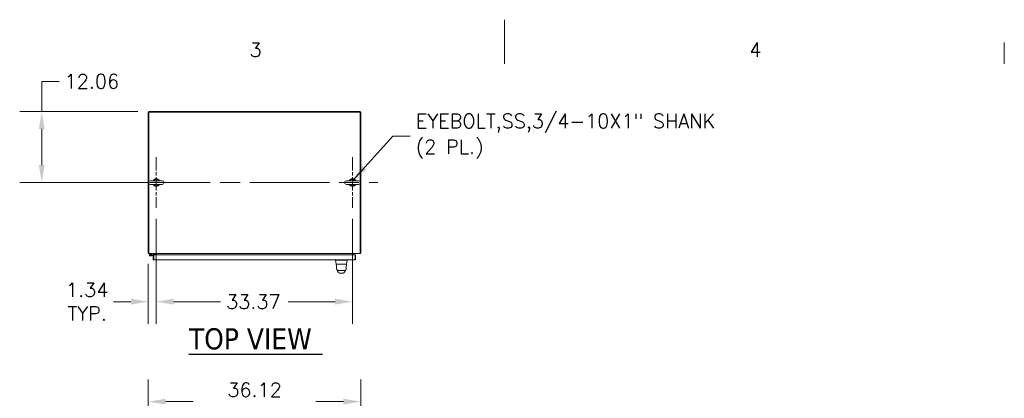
# Model space of a CAD drawing. Header units: inches. Extents: x 4 to 506, y 11 to 319.
# Tile 29 of 47: x 173 to 340, y 255 to 319. Entities that reach past the tile are written whole.
import ezdxf

# ---------------------------------------------------------------- set-up
doc = ezdxf.new("R2010")
doc.units = ezdxf.units.IN
doc.header["$LTSCALE"] = 30
doc.header["$MEASUREMENT"] = 0
doc.linetypes.add('CHAIN', pattern=[0.7087, 0.4724, -0.0591, 0.1181, -0.0591])
doc.layers.get('0').update_dxf_attribs({"lineweight": 0})
for name, color, linetype, lineweight in [('Border (ANSI)', 7, 'Continuous', 5), ('Center Mark (ANSI)', 7, 'Continuous', 5), ('Centerline (ANSI)', 7, 'Continuous', 5), ('Dimension (ANSI)', 7, 'Continuous', 5), ('Symbol (ANSI)', 7, 'Continuous', 5), ('Visible (ANSI)', 7, 'Continuous', 5)]:
    doc.layers.add(name, color=color, linetype=linetype, lineweight=lineweight)
doc.styles.add('Note Text (ANSI)', font='RomanS.shx')
doc.styles.add('ROMANS', font='romans.shx')
doc.styles.add('Text Style168', font='tahoma.ttf')
doc.dimstyles.new('Default (ANSI)', dxfattribs={"dimscale": 30, "dimtxt": 0.08, "dimasz": 0.098425, "dimexe": 0.125, "dimexo": 0.0625, "dimgap": 0.031496, "dimtad": 0, "dimtih": 1, "dimtoh": 1, "dimrnd": 1e-08, "dimzin": 0, "dimdsep": 46, "dimtxsty": 'ROMANS', "dimcen": 0.09, "dimdle": 0.393701, "dimclrd": 256, "dimclre": 256, "dimclrt": 256, "dimadec": 0, "dimazin": 0, "dimtfac": 1.25, "dimtofl": 0, "dimtmove": 0, "dimatfit": 3, "dimfxl": 0, "dimtolj": 1, "dimtzin": 0, "dimlwd": -1, "dimlwe": -1, "dimarcsym": 0})
doc.dimstyles.new('Default (ANSI)$7', dxfattribs={"dimscale": 30, "dimtxt": 0.08, "dimasz": 0.098425, "dimexe": 0.125, "dimexo": 0.0625, "dimgap": 0.031496, "dimtad": 0, "dimtih": 1, "dimtoh": 1, "dimrnd": 1e-08, "dimzin": 0, "dimdsep": 46, "dimtxsty": 'ROMANS', "dimcen": 0.09, "dimdle": 0.393701, "dimclrd": 256, "dimclre": 256, "dimclrt": 256, "dimadec": 0, "dimazin": 0, "dimtfac": 1.25, "dimtofl": 0, "dimtmove": 0, "dimatfit": 3, "dimfxl": 0, "dimtolj": 1, "dimtzin": 0, "dimlwd": -1, "dimlwe": -1, "dimarcsym": 0})

# ---------------------------------------------------------------- blocks, each defined once
blk = doc.blocks.new('Borders Default Border')
at = {"layer": 'Border (ANSI)'}
blk.add_line((11.3333, 10.38), (11.3333, 10.5), dxfattribs=at)
at = {"layer": 'Border (ANSI)', "flags": 128}
blk.add_lwpolyline([(8.5, 10.63), (8.5, 10.38)], dxfattribs=at)
at = {"layer": 'Border (ANSI)', "char_height": 0.08, "attachment_point": 7, "style": 'Note Text (ANSI)'}
for s, insert in [('3', (7.0559, 10.4192)), ('4', (9.8883, 10.42))]:
    blk.add_mtext(s, dxfattribs=dict(at, insert=insert))
blk = doc.blocks.new('*D10')
at = {"layer": 'Defpoints', "color": 0}
for p in [(230.59, 253.94), (194.46, 237.16), (230.59, 237.16)]:
    blk.add_point(p, dxfattribs=at)
at = {"layer": 'Dimension (ANSI)'}
for p, q in [((194.46, 239.04), (194.46, 257.69)), ((230.59, 239.04), (230.59, 257.69)), ((197.42, 253.94), (202.1, 253.94)), ((227.64, 253.94), (222.96, 253.94))]:
    blk.add_line(p, q, dxfattribs=at)
for points in [[(197.42, 254.43), (197.42, 253.45), (194.46, 253.94)], [(227.64, 254.43), (227.64, 253.45), (230.59, 253.94)]]:
    blk.add_solid(points, dxfattribs=at)
at = {"layer": 'Dimension (ANSI)', "insert": (212.53, 253.94), "char_height": 2.4, "attachment_point": 5, "style": 'ROMANS'}
blk.add_mtext('\\A1;36.12\\PTUB WIDTH', dxfattribs=at)
blk = doc.blocks.new('*D17')
at = {"layer": 'Defpoints', "color": 0}
for p in [(195.81, 286.89), (194.46, 279.24), (195.81, 270.94)]:
    blk.add_point(p, dxfattribs=at)
at = {"layer": 'Dimension (ANSI)'}
for p, q in [((195.81, 285.02), (195.81, 267.19)), ((194.46, 277.36), (194.46, 267.19)), ((191.51, 270.94), (188.56, 270.94)), ((198.76, 270.94), (201.71, 270.94))]:
    blk.add_line(p, q, dxfattribs=at)
for points in [[(191.51, 271.44), (191.51, 270.45), (194.46, 270.94)], [(198.76, 271.44), (198.76, 270.45), (195.81, 270.94)]]:
    blk.add_solid(points, dxfattribs=at)
at = {"layer": 'Dimension (ANSI)', "insert": (184.07, 270.94), "char_height": 2.4, "attachment_point": 5, "style": 'ROMANS'}
blk.add_mtext('\\A1;1.34\\PTYP.', dxfattribs=at)
blk = doc.blocks.new('*D18')
at = {"layer": 'Defpoints', "color": 0}
for p in [(194.56, 303.27), (176.35, 291.2), (194.47, 291.2)]:
    blk.add_point(p, dxfattribs=at)
at = {"layer": 'Dimension (ANSI)'}
for p, q in [((176.35, 303.27), (176.35, 308.41)), ((176.35, 308.41), (179.3, 308.41)), ((192.68, 303.27), (172.6, 303.27)), ((176.35, 294.16), (176.35, 300.31)), ((192.59, 291.2), (172.6, 291.2))]:
    blk.add_line(p, q, dxfattribs=at)
for points in [[(175.85, 300.31), (176.84, 300.31), (176.35, 303.27)], [(175.85, 294.16), (176.84, 294.16), (176.35, 291.2)]]:
    blk.add_solid(points, dxfattribs=at)
at = {"layer": 'Dimension (ANSI)', "insert": (180.24, 309.61), "char_height": 2.4, "attachment_point": 1, "style": 'ROMANS'}
blk.add_mtext('\\A1;12.06', dxfattribs=at)
blk = doc.blocks.new('*D35')
at = {"layer": 'Defpoints', "color": 0}
for p in [(195.81, 286.89), (229.18, 286.89), (229.18, 270.94)]:
    blk.add_point(p, dxfattribs=at)
at = {"layer": 'Dimension (ANSI)'}
for p, q in [((195.81, 285.02), (195.81, 267.19)), ((229.18, 285.02), (229.18, 267.19)), ((198.76, 270.94), (206.75, 270.94)), ((226.23, 270.94), (218.24, 270.94))]:
    blk.add_line(p, q, dxfattribs=at)
for points in [[(198.76, 271.44), (198.76, 270.45), (195.81, 270.94)], [(226.23, 271.44), (226.23, 270.45), (229.18, 270.94)]]:
    blk.add_solid(points, dxfattribs=at)
at = {"layer": 'Dimension (ANSI)', "insert": (207.69, 272.14), "char_height": 2.4, "attachment_point": 1, "style": 'ROMANS'}
blk.add_mtext('\\A1;33.37', dxfattribs=at)

msp = doc.modelspace()

# ---------------------------------------------------------------- linework, layer by layer
at = {"layer": 'Center Mark (ANSI)', "linetype": 'CHAIN', "ltscale": 0.159521}
for p, q in [((195.8086, 295.515), (195.8086, 286.895)), ((229.1806, 295.515), (229.1806, 286.895))]:
    msp.add_line(p, q, dxfattribs=at)
at = {"layer": 'Centerline (ANSI)', "linetype": 'CHAIN', "ltscale": 0.952448}
msp.add_line((191.4986, 291.205), (233.4906, 291.205), dxfattribs=at)
at = {"layer": 'Symbol (ANSI)', "lineweight": 30}
msp.add_line((201.3697, 262.022), (224.0841, 262.022), dxfattribs=at)
at = {"layer": 'Visible (ANSI)'}
for p, q in [((194.4649, 303.1738), (194.4649, 279.2362)), ((194.5586, 303.1738), (194.4649, 303.1738)), ((194.5586, 303.2675), (194.5586, 303.1738)), ((194.5586, 303.2675), (230.4962, 303.2675)), ((194.5586, 291.4234), (194.5586, 303.1738)), ((194.5586, 303.1738), (230.4962, 303.1738)), ((230.4962, 303.2675), (230.4962, 303.1738)), ((230.5899, 303.1738), (230.4962, 303.1738)), ((230.4962, 303.1738), (230.4962, 291.3255)), ((230.5899, 303.1738), (230.5899, 279.2362)), ((196.8386, 291.515), (194.7786, 291.515)), ((230.2106, 291.515), (228.1506, 291.515)), ((194.5586, 279.2674), (194.5586, 290.9866)), ((194.7786, 290.895), (196.8386, 290.895)), ((228.1506, 290.895), (230.2106, 290.895)), ((230.4962, 291.0844), (230.4962, 279.2674)), ((194.5586, 279.2362), (194.4649, 279.2362)), ((194.5586, 279.2674), (194.5586, 279.1425)), ((230.4962, 279.1425), (194.5586, 279.1425)), ((194.739, 279.071), (194.9892, 279.1425)), ((194.764, 279), (194.8901, 279.039)), ((194.9782, 278.764), (194.7989, 278.748)), ((194.8901, 279.039), (194.8354, 278.9864)), ((194.9824, 279.0675), (194.8901, 279.039)), ((194.93, 278.835), (194.9715, 278.8387)), ((194.9715, 278.8387), (195.278, 278.866)), ((194.9715, 278.8387), (194.9782, 278.764)), ((195.278, 278.7907), (194.9782, 278.764)), ((195.6142, 279.0675), (194.9824, 279.0675)), ((195.278, 278.9157), (195.278, 278.1656)), ((195.3717, 278.9157), (195.278, 278.9157)), ((195.3717, 278.1656), (195.278, 278.1656)), ((195.3717, 278.1656), (195.3717, 278.9157)), ((195.3827, 278.2887), (195.3717, 278.2887)), ((195.3827, 278.1656), (195.3827, 278.9157)), ((195.3827, 278.9157), (229.6107, 278.9157)), ((229.5905, 278.0407), (195.4029, 278.0407)), ((195.6142, 279.1425), (195.6142, 279.0675)), ((195.7462, 278.9157), (195.7462, 279.1112)), ((195.8399, 279.1425), (195.8399, 279.1112)), ((195.8399, 279.1112), (195.8399, 278.9157)), ((226.3089, 278.0407), (226.3089, 277.9963)), ((226.3089, 277.9963), (226.3089, 277.996)), ((226.4266, 277.3286), (226.3089, 277.996)), ((227.5637, 277.996), (227.0068, 277.996)), ((228.1439, 277.3286), (228.2616, 277.996)), ((228.2616, 278.0407), (228.2616, 277.9963)), ((228.2616, 277.996), (228.2616, 277.9963)), ((229.2149, 279.1112), (229.2149, 279.1425)), ((229.2149, 278.9157), (229.2149, 279.1112)), ((229.3086, 278.9157), (229.3086, 279.1112)), ((229.6107, 278.9157), (229.6107, 278.1656)), ((229.6218, 278.1656), (229.6218, 278.9157)), ((229.6218, 278.9157), (229.7155, 278.9157)), ((229.6218, 278.1656), (229.7155, 278.1656)), ((229.7155, 278.1656), (229.7155, 278.9157)), ((230.4962, 279.1425), (230.4962, 279.2674)), ((230.5899, 279.2362), (230.4962, 279.2362)), ((226.5346, 277.3123), (227.1245, 277.3123)), ((227.4461, 277.3123), (227.1245, 277.3123)), ((227.4461, 277.3123), (228.0562, 277.3123)), ((227.0127, 275.7918), (227.5639, 275.7918)), ((227.5651, 275.7918), (227.5639, 275.7918)), ((227.5651, 275.7918), (227.5676, 275.7918))]:
    msp.add_line(p, q, dxfattribs=at)
msp.add_circle((194.7842, 278.9124), 0.06, dxfattribs=at)
for centre, radius, start, end in [((194.7786, 291.205), 0.31, 90, 270), ((195.8086, 291.205), 0.625, 29.735713, 150.264287), ((195.8086, 291.205), 0.56, 33.612375, 146.387625), ((196.8386, 291.205), 0.31, 270, 90), ((228.1506, 291.205), 0.31, 90, 270), ((229.1806, 291.205), 0.625, 29.735713, 150.264287), ((229.1806, 291.205), 0.56, 33.612375, 146.387625), ((230.2106, 291.205), 0.31, 270, 90), ((195.8086, 291.205), 0.625, 209.735713, 330.264287), ((195.8086, 291.205), 0.56, 213.612375, 326.387625), ((229.1806, 291.205), 0.625, 209.735713, 330.264287), ((229.1806, 291.205), 0.56, 213.612375, 326.387625), ((194.5899, 279.2674), 0.1249, 194.483432, 255.516568), ((194.7842, 278.9124), 0.165, 105.931891, 50.111702), ((194.7842, 278.9124), 0.09, 103.033631, 55.374391), ((194.7842, 278.9124), 0.09, 55.374391, 103.033631), ((195.3227, 278.7455), 0.124, 61.035918, 66.724042), ((195.715, 279.1112), 0.0312, 0, 90), ((195.715, 279.1112), 0.125, 0, 14.483432), ((227.0068, 278.125), 0.129, 266.489847, 269.98963), ((227.5637, 278.125), 0.129, 270.01037, 273.510153), ((229.3399, 279.1112), 0.1249, 165.516568, 180), ((229.3399, 279.1112), 0.0313, 90, 180), ((230.465, 279.2674), 0.1249, 284.483432, 345.516568), ((226.4328, 277.3005), 0.0118, 90.000013, 182.275839), ((226.4459, 277.332), 0.0197, 190, 270), ((228.1246, 277.332), 0.0197, 270.000064, 350.000011), ((228.136, 277.3005), 0.0118, 357.724164, 90.000001)]:
    msp.add_arc(centre, radius, start, end, dxfattribs=at)
for centre, major_axis, ratio, start_param, end_param in [((227.6857, 276.8952), (0, 0.9861), 0.00127353, 4.10765994, 4.10766139), ((226.8468, 276.202), (-0.1851, -0.067), 0.66599845, 0.00000123, 0.00003967), ((227.7256, 276.202), (0.1852, -0.0666), 0.66664321, 6.28314473, 6.28318438)]:
    msp.add_ellipse(centre, major_axis=major_axis, ratio=ratio, start_param=start_param, end_param=end_param, dxfattribs=at)
for points, knots in [([(195.278, 278.1656), (195.278, 278.1219), (195.3028, 278.0791), (195.3406, 278.0573), (195.3595, 278.0465), (195.3812, 278.0407), (195.4029, 278.0407)], [0, 0, 0, 0, 1.04908001, 1.04908001, 1.04908001, 1.57079633, 1.57079633, 1.57079633, 1.57079633]), ([(195.3856, 278.14), (195.378, 278.1453), (195.3726, 278.1537), (195.3718, 278.1629), (195.3717, 278.1638), (195.3717, 278.1647), (195.3717, 278.1656)], [0.595101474, 0.595101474, 0.595101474, 0.595101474, 1.483474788, 1.483474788, 1.483474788, 1.570796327, 1.570796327, 1.570796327, 1.570796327]), ([(195.4029, 278.0407), (195.3984, 278.0407), (195.3939, 278.0655), (195.3894, 278.1033), (195.3872, 278.1222), (195.3849, 278.1439), (195.3827, 278.1656)], [0, 0, 0, 0, 1.04908001, 1.04908001, 1.04908001, 1.57079633, 1.57079633, 1.57079633, 1.57079633]), ([(226.9989, 277.9963), (226.9524, 277.9991), (226.9057, 278.0012), (226.8043, 278.0048), (226.7504, 278.0062), (226.6289, 278.0085), (226.5649, 278.0091), (226.4547, 278.0091), (226.4096, 278.0085), (226.3518, 278.0062), (226.3339, 278.0048), (226.3135, 278.0012), (226.3089, 277.9991), (226.3089, 277.9963)], [-2.74347224, -2.74347224, -2.74347224, -2.74347224, -2.38819032, -2.38819032, -1.96055056, -1.96055056, -1.37195117, -1.37195117, -0.78330896, -0.78330896, -0.35540907, -0.35540907, 0, 0, 0, 0]), ([(228.2616, 277.9963), (228.2616, 277.9991), (228.257, 278.0012), (228.2366, 278.0048), (228.2188, 278.0062), (228.1613, 278.0085), (228.116, 278.0091), (228.0054, 278.0091), (227.9411, 278.0085), (227.8196, 278.0062), (227.7657, 278.0048), (227.6645, 278.0012), (227.618, 277.9991), (227.5716, 277.9963)], [-2.74429333, -2.74429333, -2.74429333, -2.74429333, -2.38875858, -2.38875858, -1.96325703, -1.96325703, -1.37236934, -1.37236934, -0.78185267, -0.78185267, -0.35396182, -0.35396182, 0, 0, 0, 0]), ([(229.6107, 278.1656), (229.6062, 278.1219), (229.6017, 278.0791), (229.5972, 278.0573), (229.595, 278.0465), (229.5927, 278.0407), (229.5905, 278.0407)], [0, 0, 0, 0, 1.04908001, 1.04908001, 1.04908001, 1.57079633, 1.57079633, 1.57079633, 1.57079633]), ([(229.5905, 278.0407), (229.6342, 278.0407), (229.6771, 278.0655), (229.6988, 278.1033), (229.7097, 278.1222), (229.7155, 278.1439), (229.7155, 278.1656)], [0, 0, 0, 0, 1.04908001, 1.04908001, 1.04908001, 1.57079633, 1.57079633, 1.57079633, 1.57079633]), ([(229.6078, 278.14), (229.6154, 278.1453), (229.6208, 278.1537), (229.6216, 278.1629), (229.6217, 278.1638), (229.6218, 278.1647), (229.6218, 278.1656)], [0.595101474, 0.595101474, 0.595101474, 0.595101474, 1.483474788, 1.483474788, 1.483474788, 1.570796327, 1.570796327, 1.570796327, 1.570796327]), ([(226.4911, 276.4334), (226.4736, 276.5384), (226.4614, 276.6526), (226.4381, 276.9368), (226.4285, 277.1149), (226.421, 277.3)], [0, 0, 0, 0, 1.1380986, 1.1380986, 2.63311961, 2.63311961, 2.63311961, 2.63311961]), ([(226.4459, 277.3123), (226.4445, 277.3123), (226.4431, 277.3123), (226.442, 277.3123), (226.4401, 277.3123), (226.4386, 277.3123), (226.4374, 277.3123), (226.4362, 277.3123), (226.4353, 277.3123), (226.4346, 277.3123), (226.434, 277.3123), (226.4335, 277.3123), (226.4332, 277.3123), (226.4329, 277.3123), (226.4328, 277.3123), (226.4328, 277.3123)], [0.874848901, 0.874848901, 0.874848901, 0.874848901, 0.891891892, 0.891891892, 0.891891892, 0.918918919, 0.918918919, 0.918918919, 0.945945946, 0.945945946, 0.945945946, 0.972972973, 0.972972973, 0.972972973, 1, 1, 1, 1]), ([(226.6853, 276.269), (226.6774, 276.269), (226.6696, 276.2695), (226.641, 276.2729), (226.6204, 276.2788), (226.5826, 276.2966), (226.5649, 276.3087), (226.5345, 276.3375), (226.5216, 276.3546), (226.5017, 276.3918), (226.4946, 276.4124), (226.4911, 276.4334)], [0, 0, 0, 0, 0.059779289, 0.059779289, 0.219097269, 0.219097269, 0.378419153, 0.378419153, 0.537633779, 0.537633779, 0.699837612, 0.699837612, 0.699837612, 0.699837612]), ([(226.6853, 276.269), (226.6853, 276.269), (226.6853, 276.269), (226.6853, 276.269), (226.6854, 276.269), (226.6856, 276.269), (226.6862, 276.269), (226.6868, 276.269), (226.6876, 276.269), (226.6888, 276.269), (226.69, 276.269), (226.6916, 276.269), (226.6937, 276.269), (226.6957, 276.269), (226.6982, 276.269), (226.7014, 276.269), (226.7045, 276.269), (226.7083, 276.269), (226.7128, 276.269), (226.7174, 276.269), (226.7228, 276.269), (226.7293, 276.269), (226.7358, 276.269), (226.7432, 276.269), (226.7522, 276.269), (226.7611, 276.269), (226.7715, 276.269), (226.7829, 276.269), (226.7942, 276.269), (226.8066, 276.269), (226.8192, 276.269), (226.8317, 276.269), (226.8445, 276.269), (226.8573, 276.269), (226.8701, 276.269), (226.8828, 276.269), (226.8953, 276.269), (226.9078, 276.269), (226.9201, 276.269), (226.9321, 276.269), (226.9441, 276.269), (226.9558, 276.269), (226.9673, 276.269), (226.9787, 276.269), (226.9898, 276.269), (227.0006, 276.269), (227.0114, 276.269), (227.0218, 276.269), (227.0318, 276.269), (227.0418, 276.269), (227.0514, 276.269), (227.0606, 276.269), (227.0698, 276.269), (227.0786, 276.269), (227.0871, 276.269), (227.0956, 276.269), (227.1036, 276.269), (227.1113, 276.269)], [0.090717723, 0.090717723, 0.090717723, 0.090717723, 0.1, 0.1, 0.1, 0.15, 0.15, 0.15, 0.2, 0.2, 0.2, 0.25, 0.25, 0.25, 0.3, 0.3, 0.3, 0.35, 0.35, 0.35, 0.4, 0.4, 0.4, 0.45, 0.45, 0.45, 0.5, 0.5, 0.5, 0.55, 0.55, 0.55, 0.6, 0.6, 0.6, 0.65, 0.65, 0.65, 0.7, 0.7, 0.7, 0.75, 0.75, 0.75, 0.8, 0.8, 0.8, 0.85, 0.85, 0.85, 0.9, 0.9, 0.9, 0.95, 0.95, 0.95, 1, 1, 1, 1]), ([(227.1113, 276.269), (227.1201, 276.269), (227.1286, 276.269), (227.1368, 276.269), (227.145, 276.269), (227.1529, 276.269), (227.1604, 276.269), (227.168, 276.269), (227.1753, 276.269), (227.1823, 276.269), (227.1894, 276.269), (227.1961, 276.269), (227.2026, 276.269), (227.209, 276.269), (227.2151, 276.269), (227.221, 276.269), (227.2269, 276.269), (227.2325, 276.269), (227.2378, 276.269), (227.2431, 276.269), (227.2481, 276.269), (227.2528, 276.269), (227.2576, 276.269), (227.262, 276.269), (227.2663, 276.269), (227.2705, 276.269), (227.2746, 276.269), (227.2786, 276.269), (227.2826, 276.269), (227.2866, 276.269), (227.2906, 276.269), (227.2946, 276.269), (227.2987, 276.269), (227.3029, 276.269), (227.3072, 276.269), (227.3116, 276.269), (227.3164, 276.269), (227.3211, 276.269), (227.3261, 276.269), (227.3314, 276.269), (227.3367, 276.269), (227.3423, 276.269), (227.3481, 276.269), (227.354, 276.269), (227.3601, 276.269), (227.3665, 276.269), (227.373, 276.269), (227.3797, 276.269), (227.3867, 276.269), (227.3937, 276.269), (227.401, 276.269), (227.4085, 276.269), (227.4161, 276.269), (227.424, 276.269), (227.4321, 276.269), (227.4403, 276.269), (227.4488, 276.269), (227.4575, 276.269)], [0, 0, 0, 0, 0.052631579, 0.052631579, 0.052631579, 0.105263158, 0.105263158, 0.105263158, 0.157894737, 0.157894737, 0.157894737, 0.210526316, 0.210526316, 0.210526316, 0.263157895, 0.263157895, 0.263157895, 0.315789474, 0.315789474, 0.315789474, 0.368421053, 0.368421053, 0.368421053, 0.421052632, 0.421052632, 0.421052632, 0.473684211, 0.473684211, 0.473684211, 0.526315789, 0.526315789, 0.526315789, 0.578947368, 0.578947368, 0.578947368, 0.631578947, 0.631578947, 0.631578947, 0.684210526, 0.684210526, 0.684210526, 0.736842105, 0.736842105, 0.736842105, 0.789473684, 0.789473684, 0.789473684, 0.842105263, 0.842105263, 0.842105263, 0.894736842, 0.894736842, 0.894736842, 0.947368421, 0.947368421, 0.947368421, 0.999999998, 0.999999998, 0.999999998, 0.999999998]), ([(227.4575, 276.269), (227.4656, 276.269), (227.474, 276.269), (227.4829, 276.269), (227.4917, 276.269), (227.501, 276.269), (227.5107, 276.269), (227.5204, 276.269), (227.5305, 276.269), (227.541, 276.269), (227.5516, 276.269), (227.5626, 276.269), (227.574, 276.269), (227.5853, 276.269), (227.5971, 276.269), (227.6091, 276.269), (227.6212, 276.269), (227.6337, 276.269), (227.6464, 276.269), (227.6592, 276.269), (227.6722, 276.269), (227.6854, 276.269), (227.6985, 276.269), (227.7117, 276.269), (227.7249, 276.269), (227.7381, 276.269), (227.7512, 276.269), (227.7641, 276.269), (227.777, 276.269), (227.7897, 276.269), (227.8008, 276.269), (227.812, 276.269), (227.8217, 276.269), (227.8299, 276.269), (227.8381, 276.269), (227.845, 276.269), (227.8507, 276.269), (227.8565, 276.269), (227.8612, 276.269), (227.8651, 276.269), (227.869, 276.269), (227.8721, 276.269), (227.8746, 276.269), (227.8771, 276.269), (227.879, 276.269), (227.8805, 276.269), (227.882, 276.269), (227.883, 276.269), (227.8837, 276.269), (227.8844, 276.269), (227.8848, 276.269), (227.8849, 276.269), (227.885, 276.269), (227.885, 276.269), (227.885, 276.269)], [0, 0, 0, 0, 0.052631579, 0.052631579, 0.052631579, 0.105263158, 0.105263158, 0.105263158, 0.157894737, 0.157894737, 0.157894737, 0.210526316, 0.210526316, 0.210526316, 0.263157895, 0.263157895, 0.263157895, 0.315789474, 0.315789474, 0.315789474, 0.368421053, 0.368421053, 0.368421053, 0.421052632, 0.421052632, 0.421052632, 0.473684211, 0.473684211, 0.473684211, 0.526315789, 0.526315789, 0.526315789, 0.578947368, 0.578947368, 0.578947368, 0.631578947, 0.631578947, 0.631578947, 0.684210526, 0.684210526, 0.684210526, 0.736842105, 0.736842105, 0.736842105, 0.789473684, 0.789473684, 0.789473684, 0.842105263, 0.842105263, 0.842105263, 0.894736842, 0.894736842, 0.894736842, 0.912495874, 0.912495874, 0.912495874, 0.912495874]), ([(228.0793, 276.434), (228.0758, 276.413), (228.0688, 276.3923), (228.049, 276.355), (228.0361, 276.338), (228.0059, 276.3091), (227.9882, 276.2969), (227.9504, 276.279), (227.9298, 276.273), (227.9011, 276.2695), (227.893, 276.269), (227.885, 276.269)], [0, 0, 0, 0, 0.162087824, 0.162087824, 0.321306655, 0.321306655, 0.48062839, 0.48062839, 0.639946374, 0.639946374, 0.701196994, 0.701196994, 0.701196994, 0.701196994]), ([(228.136, 277.3123), (228.136, 277.3123), (228.1359, 277.3123), (228.1356, 277.3123), (228.1353, 277.3123), (228.1348, 277.3123), (228.1341, 277.3123), (228.1334, 277.3123), (228.1325, 277.3123), (228.1313, 277.3123), (228.1301, 277.3123), (228.1286, 277.3123), (228.1267, 277.3123), (228.1248, 277.3123), (228.1226, 277.3123), (228.12, 277.3123), (228.1173, 277.3123), (228.1142, 277.3123), (228.1105, 277.3123), (228.1068, 277.3123), (228.1025, 277.3123), (228.0976, 277.3123), (228.0926, 277.3123), (228.087, 277.3123), (228.0805, 277.3123), (228.0757, 277.3123), (228.0704, 277.3123), (228.0646, 277.3123)], [0, 0, 0, 0, 0.027027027, 0.027027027, 0.027027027, 0.054054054, 0.054054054, 0.054054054, 0.081081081, 0.081081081, 0.081081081, 0.108108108, 0.108108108, 0.108108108, 0.135135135, 0.135135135, 0.135135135, 0.162162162, 0.162162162, 0.162162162, 0.189189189, 0.189189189, 0.189189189, 0.216216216, 0.216216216, 0.216216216, 0.236224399, 0.236224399, 0.236224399, 0.236224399]), ([(228.1469, 277.2779), (228.1377, 277.0506), (228.1256, 276.8342), (228.099, 276.5716), (228.0903, 276.501), (228.0793, 276.434)], [0, 0, 0, 0, 1.84284413, 1.84284413, 2.57091399, 2.57091399, 2.57091399, 2.57091399]), ([(226.7493, 275.9829), (226.721, 276.0161), (226.6985, 276.0523), (226.6737, 276.1045), (226.6673, 276.1196), (226.6617, 276.135)], [0, 0, 0, 0, 0.35751175, 0.35751175, 0.498674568, 0.498674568, 0.498674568, 0.498674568]), ([(226.9075, 275.8329), (226.8938, 275.8388), (226.882, 275.8455), (226.8611, 275.8593), (226.8521, 275.8664), (226.8316, 275.8841), (226.8221, 275.8941), (226.797, 275.9218), (226.785, 275.9376), (226.7634, 275.9654), (226.7544, 275.9769), (226.7494, 275.9828)], [0, 0, 0, 0, 0.1363549, 0.1363549, 0.28625597, 0.28625597, 0.53095604, 0.53095604, 1.01850585, 1.01850585, 1.53885143, 1.53885143, 1.53885143, 1.53885143]), ([(226.934, 275.8219), (226.934, 275.8219), (226.9337, 275.8221), (226.9323, 275.8229), (226.938, 275.8198), (226.9075, 275.8329)], [0.86132538, 0.86132538, 0.86132538, 0.86132538, 1.32028938, 1.32028938, 2.73948062, 2.73948062, 2.73948062, 2.73948062]), ([(227.0127, 275.7918), (226.9997, 275.7918), (226.9865, 275.794), (226.9686, 275.8002), (226.963, 275.8026), (226.9538, 275.8074), (226.9499, 275.8098), (226.945, 275.8131), (226.9435, 275.8141), (226.9408, 275.8162), (226.9396, 275.8171), (226.9377, 275.8187), (226.937, 275.8192), (226.9355, 275.8205), (226.935, 275.8209), (226.9342, 275.8216), (226.9339, 275.8219), (226.9338, 275.822)], [0, 0, 0, 0, 0.099499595, 0.099499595, 0.145554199, 0.145554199, 0.181368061, 0.181368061, 0.198700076, 0.198700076, 0.219720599, 0.219720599, 0.241484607, 0.241484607, 0.277617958, 0.277617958, 0.315870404, 0.315870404, 0.315870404, 0.315870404]), ([(227.652, 275.8273), (227.6445, 275.8196), (227.6195, 275.8001), (227.5882, 275.7918), (227.5676, 275.7918)], [0.493283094, 0.493283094, 0.493283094, 0.493283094, 0.666666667, 1, 1, 1, 1]), ([(227.6689, 275.8339), (227.641, 275.8215), (227.6444, 275.8236), (227.6439, 275.8234), (227.6438, 275.8233), (227.6438, 275.8233)], [0, 0, 0, 0, 1.30875627, 1.30875627, 1.58171907, 1.58171907, 1.58171907, 1.58171907]), ([(227.8249, 275.9847), (227.8177, 275.9762), (227.8031, 275.9563), (227.7741, 275.9196), (227.7632, 275.906), (227.7399, 275.8824), (227.7307, 275.8736), (227.7125, 275.8593), (227.7055, 275.8543), (227.6892, 275.844), (227.6797, 275.8387), (227.6689, 275.8339)], [0, 0, 0, 0, 0.75513647, 0.75513647, 1.13262354, 1.13262354, 1.32968014, 1.32968014, 1.43317407, 1.43317407, 1.54042599, 1.54042599, 1.54042599, 1.54042599])]:
    msp.add_open_spline(points, degree=3, knots=knots, dxfattribs=at)
for points in [[(226.421, 277.3), (226.421, 277.3), (226.421, 277.3), (226.421, 277.3)], [(226.4911, 276.4334), (226.4911, 276.4334), (226.4911, 276.4334), (226.4911, 276.4334)], [(226.606, 276.2718), (226.6031, 276.2779), (226.6004, 276.2839), (226.5978, 276.2895)], [(226.6097, 276.2636), (226.6085, 276.2664), (226.6072, 276.2692), (226.606, 276.2718)], [(226.6617, 276.135), (226.6462, 276.178), (226.6288, 276.2205), (226.6097, 276.2636)], [(226.7212, 276.269), (226.7212, 276.269), (226.7212, 276.269), (226.7212, 276.269)], [(227.8502, 276.269), (227.8502, 276.269), (227.8502, 276.269), (227.8502, 276.269)], [(227.9626, 276.264), (227.9436, 276.2209), (227.9263, 276.1783), (227.9109, 276.1354)], [(227.9663, 276.2722), (227.9651, 276.2695), (227.9638, 276.2668), (227.9626, 276.264)], [(227.9748, 276.2907), (227.9721, 276.2848), (227.9693, 276.2786), (227.9663, 276.2722)], [(228.0793, 276.434), (228.0793, 276.434), (228.0793, 276.434), (228.0793, 276.434)], [(228.1469, 277.2779), (228.1472, 277.2852), (228.1475, 277.2926), (228.1478, 277.3)], [(226.7494, 275.9828), (226.7494, 275.9828), (226.7494, 275.9829), (226.7493, 275.9829)], [(227.9109, 276.1354), (227.8916, 276.0817), (227.8635, 276.0306), (227.8249, 275.9847)], [(227.8249, 275.9847), (227.8249, 275.9847), (227.8249, 275.9847), (227.8249, 275.9847)]]:
    msp.add_open_spline(points, degree=3, dxfattribs=at)

# ---------------------------------------------------------------- block references
at = {"xscale": 30, "yscale": 30, "zscale": 30}
msp.add_blockref('Borders Default Border', (0, 0), dxfattribs=at)

# ---------------------------------------------------------------- texts
at = {"layer": 'Symbol (ANSI)', "insert": (239.9331, 299.0776), "char_height": 2.4, "width": 58.786582, "attachment_point": 4, "line_spacing_factor": 1.093904, "style": 'ROMANS'}
msp.add_mtext('{\\fRomanS|b0|i0;\\H2.4000;EYEBOLT,SS,3/4-10X1" SHANK\\P(2 PL.)}', dxfattribs=at)
at = {"layer": 'Symbol (ANSI)', "insert": (201.3668, 262.7562), "char_height": 3.6, "attachment_point": 7, "style": 'Text Style168'}
msp.add_mtext('TOP VIEW', dxfattribs=at)

# ---------------------------------------------------------------- dimensions: what is measured, and where the dimension line sits
at = {"layer": 'Dimension (ANSI)'}
for base, p1, p2, angle, override, picture, middle in [((176.3451, 291.205), (194.5586, 303.2675), (194.4686, 291.205), 90, {"dimdec": 2, "dimtp": 0, "dimtm": 0, "dimtdec": 2, "dimatfit": 2}, '*D18', (184.8713, 308.4126)), ((229.1806, 270.9442), (195.8086, 286.895), (229.1806, 286.895), 180, {"dimtih": 0, "dimtoh": 0, "dimdec": 2, "dimtp": 0, "dimtm": 0, "dimtdec": 2, "dimatfit": 1}, '*D35', (212.4946, 270.9442))]:
    dim = msp.add_linear_dim(base=base, p1=p1, p2=p2, angle=angle, dimstyle='Default (ANSI)', override=override, dxfattribs=at)
    dim.commit()
    dim.dimension.update_dxf_attribs({"geometry": picture, "text_midpoint": middle, "dimtype": 160})
for base, p1, p2, text, picture, middle in [((195.8086, 270.9442), (194.4649, 279.2362), (195.8086, 286.895), '<>\\PTYP.', '*D17', (184.0717, 270.9442)), ((230.5899496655, 253.9417314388), (194.4649496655, 237.1608716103), (230.5899496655, 237.1608716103), '<>\\PTUB WIDTH', '*D10', (212.5274496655, 253.9417314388))]:
    dim = msp.add_linear_dim(base=base, p1=p1, p2=p2, angle=180, text=text, dimstyle='Default (ANSI)', override={"dimtih": 0, "dimtoh": 0, "dimdec": 2, "dimtp": 0, "dimtm": 0, "dimtdec": 2, "dimatfit": 1}, dxfattribs=at)
    dim.commit()
    dim.dimension.update_dxf_attribs({"geometry": picture, "text_midpoint": middle, "dimtype": 160})

# ---------------------------------------------------------------- leaders
at = {"layer": 'Symbol (ANSI)', "annotation_type": 0, "has_hookline": 1, "hookline_direction": 0, "text_width": 57.2846}
msp.add_leader([(229.1806, 291.515), (236.0354, 299.0776), (238.9882, 299.0776)], dimstyle='Default (ANSI)$7', override={"dimtad": 0}, dxfattribs=at)

doc.saveas('drawing.dxf')
